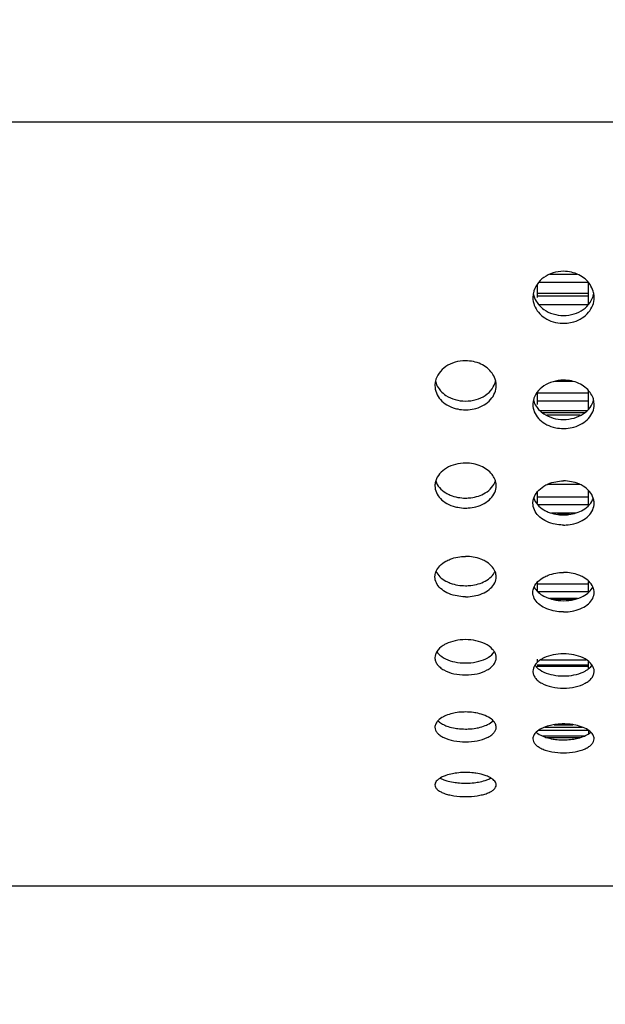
# Model space of a CAD drawing. Header units: inches. Extents: x 0 to 34, y 0 to 22.
# Tile 53 of 164: x 16.534 to 17.132, y 2.593 to 3.599. Entities that reach past the tile are written whole.
import ezdxf

# ---------------------------------------------------------------- set-up
doc = ezdxf.new("R2010")
doc.units = ezdxf.units.IN
doc.header["$LTSCALE"] = 1.87
doc.header["$MEASUREMENT"] = 0
doc.layers.get('0').update_dxf_attribs({"linetype": 'CONTINUOUS'})
doc.layers.add('3_ALL_AXES', color=7, linetype='CONTINUOUS')
doc.layers.add('7_ALL_FEATURES', color=7, linetype='CONTINUOUS')
doc.styles.get("Standard").update_dxf_attribs({"font": 'txt', "width": 0.8})
doc.dimstyles.new('DIMSTYLE_1', dxfattribs={"dimtxt": 0.14, "dimasz": 0.156, "dimexe": 0.125, "dimexo": 0.0625, "dimgap": 0.07, "dimtad": 0, "dimtih": 1, "dimtoh": 1, "dimlfac": 4, "dimzin": 4, "dimdsep": 46, "dimtxsty": 'Standard', "dimblk": '_FILLED', "dimblk1": '_FILLED', "dimblk2": '_FILLED', "dimcen": 0.09, "dimadec": 0, "dimazin": 0, "dimtp": 0.001, "dimtm": 0.001, "dimtfac": 1, "dimtofl": 0, "dimtmove": 0, "dimatfit": 3, "dimldrblk": '_FILLED', "dimfxl": 0, "dimtolj": 1, "dimtzin": 4, "dimarcsym": 0})

# ---------------------------------------------------------------- blocks, each defined once
blk = doc.blocks.new('_FILLED')
at = {"color": 0, "linetype": 'ByBlock'}
blk.add_solid([(0, 0), (-1, 0.2003), (-1, -0.2003)], dxfattribs=at)
blk = doc.blocks.new('*D8')
at = {"color": 6, "linetype": 'Continuous'}
for p, q in [((13.3885, 4.5102), (13.3885, 1.6654)), ((18.7473, 3.5662), (18.7473, 1.6654)), ((13.3885, 1.7904), (15.6059, 1.7904)), ((18.7473, 1.7904), (16.5299, 1.7904))]:
    blk.add_line(p, q, dxfattribs=at)
at = {"color": 6, "linetype": 'Continuous', "xscale": 0.156, "yscale": 0.156, "zscale": 0.156, "rotation": 180}
blk.add_blockref('_FILLED', (13.3885, 1.7904), dxfattribs=at)
at = {"color": 6, "linetype": 'Continuous', "xscale": 0.156, "yscale": 0.156, "zscale": 0.156}
blk.add_blockref('_FILLED', (18.7473, 1.7904), dxfattribs=at)
at = {"color": 6, "linetype": 'Continuous', "insert": (15.9559, 1.8604), "char_height": 0.14, "width": 0.784, "attachment_point": 2, "line_spacing_factor": 0.9}
blk.add_mtext('21.43\\P[544,4]', dxfattribs=at)
blk = doc.blocks.new('*D9')
at = {"color": 2, "linetype": 'Continuous'}
for p, q in [((12.7368, 5.4561), (12.7369, 1.0591)), ((18.811, 3.8265), (18.8111, 1.0592)), ((12.7369, 1.1841), (15.312, 1.1841)), ((18.8111, 1.1842), (16.236, 1.1841))]:
    blk.add_line(p, q, dxfattribs=at)
at = {"color": 2, "linetype": 'Continuous', "xscale": 0.156, "yscale": 0.156, "zscale": 0.156}
for p, rotation in [((12.7369, 1.1841), 180), ((18.8111, 1.1842), 0.0007971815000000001)]:
    blk.add_blockref('_FILLED', p, dxfattribs=dict(at, rotation=rotation))
at = {"color": 2, "linetype": 'Continuous', "insert": (15.662, 1.2542), "char_height": 0.14, "width": 0.784, "attachment_point": 2, "line_spacing_factor": 0.9}
blk.add_mtext('24.30\\P[617,1]', dxfattribs=at)
blk = doc.blocks.new('*D10')
at = {"color": 6, "linetype": 'Continuous'}
for p, q in [((18.7473, 4.2837), (18.7473, 2.0832)), ((16.1253, 2.8675), (16.1253, 2.0832)), ((16.1253, 2.2082), (16.9743, 2.2082)), ((18.7473, 2.2082), (17.8983, 2.2082))]:
    blk.add_line(p, q, dxfattribs=at)
at = {"color": 6, "linetype": 'Continuous', "xscale": 0.156, "yscale": 0.156, "zscale": 0.156, "rotation": 180}
blk.add_blockref('_FILLED', (16.1253, 2.2082), dxfattribs=at)
at = {"color": 6, "linetype": 'Continuous', "xscale": 0.156, "yscale": 0.156, "zscale": 0.156}
blk.add_blockref('_FILLED', (18.7473, 2.2082), dxfattribs=at)
at = {"color": 6, "linetype": 'Continuous', "insert": (17.3243, 2.2782), "char_height": 0.14, "width": 0.784, "attachment_point": 2, "line_spacing_factor": 0.9}
blk.add_mtext('10.49\\P[266,4]', dxfattribs=at)

msp = doc.modelspace()

# ---------------------------------------------------------------- linework, layer by layer
at = {"layer": '3_ALL_AXES', "color": 7, "linetype": 'Continuous'}
msp.add_line((16.2578, 3.4943), (17.4141, 3.4943), dxfattribs=at)
for centre, radius, start, end in [((17.0806, 3.3148), 0.0228, 168.4569, 179.9827), ((17.0975, 3.3148), 0.0228, 0.0215, 9.9037), ((17.089, 3.3251), 0.0367, 253.2635, 268.3016), ((17.0891, 3.3253), 0.0368, 268.2208, 271.7872), ((16.9782, 3.2248), 0.0204, 167.7814, 179.9707), ((16.9999, 3.2248), 0.0204, 0.048, 12.8869), ((17.0776, 3.2054), 0.0198, 167.6062, 179.9674), ((17.1005, 3.2054), 0.0198, 0.0583, 13.6146), ((16.975, 3.1224), 0.0172, 166.7009, 179.9482), ((16.9756, 3.1222), 0.0178, 162.7504, 166.7023), ((17.0891, 2.8167), 0.0625, 88.7161, 91.2898), ((17.0891, 2.9315), 0.0686, 268.9309, 271.074), ((16.9891, 2.7559), 0.0737, 90.0004, 90.6177), ((16.9891, 2.7559), 0.0737, 89.3851, 89.9996)]:
    msp.add_arc(centre, radius, start, end, dxfattribs=at)
for points, knots in [([(17.0891, 3.3415), (17.0854, 3.3415), (17.0783, 3.3405), (17.0688, 3.3358), (17.0616, 3.3286), (17.0589, 3.3224), (17.0583, 3.3193)], [0, 0, 0, 0, 0.265381, 0.522987, 0.767752, 1, 1, 1, 1]), ([(17.1161, 3.3281), (17.1133, 3.3323), (17.1049, 3.3392), (17.0944, 3.3415), (17.0891, 3.3415)], [0, 0, 0, 0, 0.484488, 1, 1, 1, 1]), ([(17.0581, 3.3188), (17.0583, 3.318), (17.0591, 3.3147), (17.0606, 3.3116), (17.062, 3.3095)], [0, 0, 0, 0, 0.247306, 1, 1, 1, 1]), ([(17.12, 3.3187), (17.1198, 3.3195), (17.119, 3.3229), (17.1175, 3.326), (17.1161, 3.3281)], [0, 0, 0, 0, 0.24663, 1, 1, 1, 1]), ([(17.0578, 3.3148), (17.0578, 3.3121), (17.0588, 3.3066), (17.0632, 3.2992), (17.07, 3.2934), (17.0755, 3.2909), (17.0784, 3.29)], [0, 0, 0, 0, 0.235556, 0.478125, 0.732834, 1, 1, 1, 1]), ([(17.062, 3.3095), (17.0625, 3.3088), (17.0645, 3.3062), (17.067, 3.3039), (17.069, 3.3025)], [0, 0, 0, 0, 0.245106, 1, 1, 1, 1]), ([(17.0997, 3.29), (17.1026, 3.2909), (17.1082, 3.2934), (17.1149, 3.2992), (17.1193, 3.3066), (17.1203, 3.3121), (17.1203, 3.3148)], [0, 0, 0, 0, 0.267162, 0.521845, 0.764419, 1, 1, 1, 1]), ([(17.1092, 3.3025), (17.1119, 3.3044), (17.1166, 3.309), (17.1192, 3.3151), (17.1198, 3.3182)], [0, 0, 0, 0, 0.512804, 1, 1, 1, 1]), ([(17.069, 3.3025), (17.0718, 3.3005), (17.0784, 3.2974), (17.0855, 3.2964), (17.0891, 3.2964)], [0, 0, 0, 0, 0.491512, 1, 1, 1, 1]), ([(17.0891, 3.2964), (17.0927, 3.2964), (17.0998, 3.2974), (17.1064, 3.3005), (17.1092, 3.3025)], [0, 0, 0, 0, 0.508574, 1, 1, 1, 1]), ([(17.0902, 3.2885), (17.091, 3.2885), (17.0942, 3.2887), (17.0974, 3.2893), (17.0997, 3.29)], [0, 0, 0, 0, 0.251135, 1, 1, 1, 1]), ([(16.9891, 3.2501), (16.9855, 3.2501), (16.9783, 3.2491), (16.9688, 3.2447), (16.9616, 3.238), (16.9589, 3.2321), (16.9583, 3.2292)], [0, 0, 0, 0, 0.270686, 0.53098, 0.773998, 1, 1, 1, 1]), ([(17.0161, 3.2375), (17.0132, 3.2415), (17.0047, 3.248), (16.9944, 3.2501), (16.9891, 3.2501)], [0, 0, 0, 0, 0.479394, 1, 1, 1, 1]), ([(16.9583, 3.2293), (16.9585, 3.2286), (16.9593, 3.2258), (16.9607, 3.2231), (16.962, 3.2214)], [0, 0, 0, 0, 0.245876, 1, 1, 1, 1]), ([(17.0092, 3.2148), (17.0119, 3.2166), (17.0165, 3.2209), (17.0192, 3.2267), (17.0198, 3.2296)], [0, 0, 0, 0, 0.517874, 1, 1, 1, 1]), ([(17.0198, 3.2294), (17.0196, 3.2301), (17.0188, 3.233), (17.0174, 3.2356), (17.0161, 3.2375)], [0, 0, 0, 0, 0.245233, 1, 1, 1, 1]), ([(17.0891, 3.2303), (17.0855, 3.2303), (17.0783, 3.2293), (17.0689, 3.225), (17.0616, 3.2183), (17.0589, 3.2126), (17.0583, 3.2097)], [0, 0, 0, 0, 0.271987, 0.53295, 0.775546, 1, 1, 1, 1]), ([(17.1161, 3.2178), (17.1132, 3.2218), (17.1047, 3.2283), (17.0944, 3.2303), (17.0891, 3.2303)], [0, 0, 0, 0, 0.478166, 1, 1, 1, 1]), ([(16.9578, 3.2249), (16.9578, 3.2223), (16.9588, 3.217), (16.9633, 3.2101), (16.97, 3.2047), (16.9755, 3.2024), (16.9784, 3.2015)], [0, 0, 0, 0, 0.229997, 0.469961, 0.726626, 1, 1, 1, 1]), ([(16.962, 3.2214), (16.9625, 3.2207), (16.9645, 3.2182), (16.967, 3.2161), (16.969, 3.2148)], [0, 0, 0, 0, 0.243149, 1, 1, 1, 1]), ([(16.9997, 3.2015), (17.0026, 3.2024), (17.0081, 3.2047), (17.0149, 3.2101), (17.0193, 3.2171), (17.0203, 3.2223), (17.0203, 3.2249)], [0, 0, 0, 0, 0.273366, 0.529999, 0.76997, 1, 1, 1, 1]), ([(16.969, 3.2148), (16.9719, 3.2129), (16.9784, 3.21), (16.9855, 3.209), (16.9891, 3.209)], [0, 0, 0, 0, 0.489072, 1, 1, 1, 1]), ([(16.9891, 3.209), (16.9927, 3.209), (16.9998, 3.21), (17.0063, 3.2129), (17.0092, 3.2148)], [0, 0, 0, 0, 0.511041, 1, 1, 1, 1]), ([(17.0584, 3.21), (17.0585, 3.2093), (17.0593, 3.2066), (17.0607, 3.204), (17.062, 3.2023)], [0, 0, 0, 0, 0.245525, 1, 1, 1, 1]), ([(17.1092, 3.1959), (17.1119, 3.1976), (17.1165, 3.2018), (17.1192, 3.2075), (17.1198, 3.2104)], [0, 0, 0, 0, 0.519177, 1, 1, 1, 1]), ([(17.1197, 3.2101), (17.1196, 3.2108), (17.1188, 3.2135), (17.1174, 3.2161), (17.1161, 3.2178)], [0, 0, 0, 0, 0.244895, 1, 1, 1, 1]), ([(16.9784, 3.2015), (16.9793, 3.2013), (16.9828, 3.2004), (16.9864, 3.2001), (16.9891, 3.2001)], [0, 0, 0, 0, 0.248247, 1, 1, 1, 1]), ([(16.9891, 3.2001), (16.99, 3.2001), (16.9936, 3.2002), (16.9971, 3.2008), (16.9997, 3.2015)], [0, 0, 0, 0, 0.251314, 1, 1, 1, 1]), ([(17.0578, 3.2054), (17.0578, 3.2029), (17.0588, 3.1977), (17.0633, 3.1909), (17.07, 3.1855), (17.0755, 3.1832), (17.0784, 3.1824)], [0, 0, 0, 0, 0.228582, 0.467898, 0.725068, 1, 1, 1, 1]), ([(17.062, 3.2023), (17.0625, 3.2017), (17.0645, 3.1992), (17.067, 3.1972), (17.069, 3.1958)], [0, 0, 0, 0, 0.242658, 1, 1, 1, 1]), ([(17.0997, 3.1824), (17.1026, 3.1833), (17.1081, 3.1855), (17.1148, 3.1909), (17.1193, 3.1977), (17.1203, 3.2029), (17.1203, 3.2054)], [0, 0, 0, 0, 0.274923, 0.532061, 0.771384, 1, 1, 1, 1]), ([(17.069, 3.1958), (17.0719, 3.194), (17.0784, 3.1911), (17.0855, 3.1902), (17.0891, 3.1902)], [0, 0, 0, 0, 0.488499, 1, 1, 1, 1]), ([(17.0891, 3.1902), (17.0927, 3.1902), (17.0997, 3.1911), (17.1063, 3.194), (17.1092, 3.1959)], [0, 0, 0, 0, 0.511621, 1, 1, 1, 1]), ([(17.0784, 3.1824), (17.0793, 3.1822), (17.0828, 3.1813), (17.0864, 3.181), (17.0891, 3.181)], [0, 0, 0, 0, 0.248116, 1, 1, 1, 1]), ([(17.0891, 3.181), (17.09, 3.181), (17.0936, 3.1811), (17.0971, 3.1817), (17.0997, 3.1824)], [0, 0, 0, 0, 0.251394, 1, 1, 1, 1]), ([(16.9891, 3.1456), (16.9856, 3.1456), (16.9788, 3.1448), (16.9696, 3.141), (16.9624, 3.1353), (16.9594, 3.1301), (16.9586, 3.1275)], [0, 0, 0, 0, 0.276645, 0.540346, 0.781821, 1, 1, 1, 1]), ([(17.0161, 3.134), (17.0132, 3.1377), (17.0045, 3.1437), (16.9944, 3.1456), (16.9891, 3.1456)], [0, 0, 0, 0, 0.472359, 1, 1, 1, 1]), ([(17.0195, 3.1276), (17.0193, 3.1281), (17.0185, 3.1304), (17.0172, 3.1325), (17.0161, 3.134)], [0, 0, 0, 0, 0.24334, 1, 1, 1, 1]), ([(16.9578, 3.1224), (16.9578, 3.1201), (16.9589, 3.1152), (16.9634, 3.1088), (16.9701, 3.1039), (16.9755, 3.1018), (16.9784, 3.1011)], [0, 0, 0, 0, 0.221438, 0.457571, 0.717338, 1, 1, 1, 1]), ([(16.9586, 3.1274), (16.9594, 3.125), (16.9622, 3.1201), (16.9666, 3.1166), (16.969, 3.1151)], [0, 0, 0, 0, 0.475457, 1, 1, 1, 1]), ([(16.9997, 3.1011), (17.0026, 3.1018), (17.008, 3.1039), (17.0148, 3.1088), (17.0192, 3.1152), (17.0203, 3.1201), (17.0203, 3.1224)], [0, 0, 0, 0, 0.282651, 0.54238, 0.77852, 1, 1, 1, 1]), ([(17.0092, 3.1152), (17.0116, 3.1167), (17.0159, 3.1202), (17.0187, 3.125), (17.0195, 3.1275)], [0, 0, 0, 0, 0.524407, 1, 1, 1, 1]), ([(17.0203, 3.1224), (17.0203, 3.1237), (17.0201, 3.1255), (17.0196, 3.1271), (17.0195, 3.1276)], [0, 0, 0, 0, 0.746882, 1, 1, 1, 1]), ([(17.0587, 3.1098), (17.0595, 3.1123), (17.0623, 3.117), (17.0665, 3.1205), (17.0689, 3.122)], [0, 0, 0, 0, 0.474532, 1, 1, 1, 1]), ([(17.0689, 3.122), (17.0703, 3.1229), (17.0766, 3.1261), (17.0837, 3.1274), (17.0891, 3.1274)], [0, 0, 0, 0, 0.239433, 1, 1, 1, 1]), ([(17.1091, 3.122), (17.1077, 3.1229), (17.1015, 3.1261), (17.0944, 3.1274), (17.0891, 3.1274)], [0, 0, 0, 0, 0.239544, 1, 1, 1, 1]), ([(17.1194, 3.1099), (17.1186, 3.1123), (17.1158, 3.1171), (17.1115, 3.1206), (17.1091, 3.122)], [0, 0, 0, 0, 0.474412, 1, 1, 1, 1]), ([(16.969, 3.1151), (16.9704, 3.1143), (16.9767, 3.1112), (16.9838, 3.1099), (16.9891, 3.1099)], [0, 0, 0, 0, 0.23897, 1, 1, 1, 1]), ([(16.9891, 3.1099), (16.9909, 3.1099), (16.9978, 3.1103), (17.0048, 3.1125), (17.0092, 3.1152)], [0, 0, 0, 0, 0.259803, 1, 1, 1, 1]), ([(17.0578, 3.1046), (17.0578, 3.105), (17.0579, 3.1068), (17.0582, 3.1086), (17.0587, 3.1098)], [0, 0, 0, 0, 0.248004, 1, 1, 1, 1]), ([(17.0587, 3.1098), (17.0595, 3.1074), (17.0623, 3.1027), (17.0666, 3.0993), (17.069, 3.0979)], [0, 0, 0, 0, 0.47417, 1, 1, 1, 1]), ([(17.1092, 3.0979), (17.1116, 3.0994), (17.1158, 3.1027), (17.1187, 3.1074), (17.1195, 3.1098)], [0, 0, 0, 0, 0.525689, 1, 1, 1, 1]), ([(17.1203, 3.1046), (17.1203, 3.1051), (17.1202, 3.1068), (17.1199, 3.1086), (17.1194, 3.1099)], [0, 0, 0, 0, 0.247983, 1, 1, 1, 1]), ([(16.9784, 3.1011), (16.9793, 3.1008), (16.9828, 3.1001), (16.9864, 3.0997), (16.9891, 3.0997)], [0, 0, 0, 0, 0.247519, 1, 1, 1, 1]), ([(16.9891, 3.0997), (16.99, 3.0997), (16.9935, 3.0998), (16.9971, 3.1004), (16.9997, 3.1011)], [0, 0, 0, 0, 0.251758, 1, 1, 1, 1]), ([(17.0784, 3.0837), (17.0755, 3.0844), (17.0701, 3.0864), (17.0634, 3.0913), (17.0589, 3.0975), (17.0578, 3.1023), (17.0578, 3.1046)], [0, 0, 0, 0, 0.284584, 0.545018, 0.78037, 1, 1, 1, 1]), ([(17.069, 3.0979), (17.0704, 3.097), (17.0767, 3.094), (17.0838, 3.0927), (17.0891, 3.0927)], [0, 0, 0, 0, 0.238409, 1, 1, 1, 1]), ([(17.0891, 3.0927), (17.0909, 3.0927), (17.0978, 3.0932), (17.1048, 3.0953), (17.1092, 3.0979)], [0, 0, 0, 0, 0.260152, 1, 1, 1, 1]), ([(17.0997, 3.0837), (17.1026, 3.0844), (17.108, 3.0864), (17.1148, 3.0913), (17.1192, 3.0975), (17.1203, 3.1023), (17.1203, 3.1046)], [0, 0, 0, 0, 0.284572, 0.544967, 0.780325, 1, 1, 1, 1]), ([(17.0891, 3.0823), (17.0882, 3.0823), (17.0846, 3.0825), (17.081, 3.083), (17.0784, 3.0837)], [0, 0, 0, 0, 0.251825, 1, 1, 1, 1]), ([(17.0891, 3.0823), (17.09, 3.0823), (17.0935, 3.0825), (17.0971, 3.083), (17.0997, 3.0837)], [0, 0, 0, 0, 0.25184, 1, 1, 1, 1]), ([(16.9689, 3.0453), (16.9703, 3.0461), (16.9767, 3.0491), (16.9837, 3.0503), (16.9891, 3.0503)], [0, 0, 0, 0, 0.236896, 1, 1, 1, 1]), ([(17.0091, 3.0454), (17.0077, 3.0462), (17.0014, 3.0491), (16.9943, 3.0503), (16.9891, 3.0503)], [0, 0, 0, 0, 0.237037, 1, 1, 1, 1]), ([(16.959, 3.0351), (16.9599, 3.0372), (16.9628, 3.0412), (16.9667, 3.0441), (16.9689, 3.0453)], [0, 0, 0, 0, 0.469267, 1, 1, 1, 1]), ([(17.0191, 3.0352), (17.0182, 3.0372), (17.0153, 3.0412), (17.0113, 3.0441), (17.0091, 3.0454)], [0, 0, 0, 0, 0.469115, 1, 1, 1, 1]), ([(16.9578, 3.0294), (16.9578, 3.0299), (16.9579, 3.0319), (16.9584, 3.0338), (16.959, 3.0351)], [0, 0, 0, 0, 0.246182, 1, 1, 1, 1]), ([(16.9784, 3.0103), (16.9756, 3.011), (16.9702, 3.0128), (16.9635, 3.0171), (16.9589, 3.0228), (16.9578, 3.0273), (16.9578, 3.0294)], [0, 0, 0, 0, 0.294033, 0.557876, 0.789443, 1, 1, 1, 1]), ([(16.959, 3.035), (16.9599, 3.033), (16.9628, 3.029), (16.9668, 3.0263), (16.969, 3.0251)], [0, 0, 0, 0, 0.468494, 1, 1, 1, 1]), ([(16.9997, 3.0103), (17.0026, 3.011), (17.0079, 3.0128), (17.0147, 3.0172), (17.0192, 3.0228), (17.0203, 3.0273), (17.0203, 3.0294)], [0, 0, 0, 0, 0.29402, 0.557818, 0.78939, 1, 1, 1, 1]), ([(17.0092, 3.0251), (17.0114, 3.0263), (17.0153, 3.0291), (17.0182, 3.033), (17.0191, 3.035)], [0, 0, 0, 0, 0.531334, 1, 1, 1, 1]), ([(17.0203, 3.0294), (17.0203, 3.0299), (17.0202, 3.0319), (17.0197, 3.0338), (17.0191, 3.0352)], [0, 0, 0, 0, 0.24616, 1, 1, 1, 1]), ([(17.0591, 3.0193), (17.06, 3.0213), (17.0629, 3.0251), (17.0667, 3.0278), (17.0689, 3.029)], [0, 0, 0, 0, 0.468169, 1, 1, 1, 1]), ([(17.0689, 3.029), (17.0703, 3.0298), (17.0767, 3.0327), (17.0837, 3.0339), (17.0891, 3.0339)], [0, 0, 0, 0, 0.236318, 1, 1, 1, 1]), ([(17.1091, 3.0291), (17.1077, 3.0299), (17.1014, 3.0328), (17.0943, 3.0339), (17.0891, 3.0339)], [0, 0, 0, 0, 0.236465, 1, 1, 1, 1]), ([(17.119, 3.0193), (17.118, 3.0213), (17.1152, 3.0251), (17.1113, 3.0279), (17.1091, 3.0291)], [0, 0, 0, 0, 0.468008, 1, 1, 1, 1]), ([(16.969, 3.0251), (16.9704, 3.0243), (16.9768, 3.0215), (16.9838, 3.0204), (16.9891, 3.0204)], [0, 0, 0, 0, 0.235872, 1, 1, 1, 1]), ([(16.9891, 3.0204), (16.9909, 3.0204), (16.9978, 3.0208), (17.0047, 3.0227), (17.0092, 3.0251)], [0, 0, 0, 0, 0.261722, 1, 1, 1, 1]), ([(17.0578, 3.0135), (17.0578, 3.014), (17.0579, 3.016), (17.0585, 3.0179), (17.0591, 3.0193)], [0, 0, 0, 0, 0.245579, 1, 1, 1, 1]), ([(17.0591, 3.0191), (17.0601, 3.0172), (17.063, 3.0134), (17.0668, 3.0108), (17.069, 3.0097)], [0, 0, 0, 0, 0.467297, 1, 1, 1, 1]), ([(17.1092, 3.0097), (17.1114, 3.0109), (17.1152, 3.0135), (17.1181, 3.0172), (17.119, 3.0192)], [0, 0, 0, 0, 0.532523, 1, 1, 1, 1]), ([(17.1203, 3.0135), (17.1203, 3.014), (17.1202, 3.016), (17.1196, 3.0179), (17.119, 3.0193)], [0, 0, 0, 0, 0.245558, 1, 1, 1, 1]), ([(16.9891, 3.0091), (16.9882, 3.0091), (16.9846, 3.0092), (16.981, 3.0097), (16.9784, 3.0103)], [0, 0, 0, 0, 0.252189, 1, 1, 1, 1]), ([(16.9891, 3.0091), (16.99, 3.0091), (16.9935, 3.0092), (16.9971, 3.0097), (16.9997, 3.0103)], [0, 0, 0, 0, 0.252208, 1, 1, 1, 1]), ([(17.0784, 2.9948), (17.0756, 2.9954), (17.0702, 2.9972), (17.0635, 3.0015), (17.0589, 3.007), (17.0578, 3.0114), (17.0578, 3.0135)], [0, 0, 0, 0, 0.296362, 0.561077, 0.791728, 1, 1, 1, 1]), ([(17.069, 3.0097), (17.0719, 3.0081), (17.0786, 3.0058), (17.0855, 3.0051), (17.0891, 3.0051)], [0, 0, 0, 0, 0.481898, 1, 1, 1, 1]), ([(17.0891, 3.0051), (17.0927, 3.0051), (17.0996, 3.0058), (17.1063, 3.0082), (17.1092, 3.0097)], [0, 0, 0, 0, 0.518302, 1, 1, 1, 1]), ([(17.0997, 2.9948), (17.1026, 2.9955), (17.1079, 2.9972), (17.1146, 3.0015), (17.1192, 3.007), (17.1203, 3.0114), (17.1203, 3.0135)], [0, 0, 0, 0, 0.296349, 0.561018, 0.791673, 1, 1, 1, 1]), ([(17.0891, 2.9936), (17.0882, 2.9936), (17.0846, 2.9937), (17.081, 2.9942), (17.0784, 2.9948)], [0, 0, 0, 0, 0.252269, 1, 1, 1, 1]), ([(17.0891, 2.9936), (17.09, 2.9936), (17.0935, 2.9937), (17.0971, 2.9942), (17.0997, 2.9948)], [0, 0, 0, 0, 0.252289, 1, 1, 1, 1]), ([(16.9691, 2.961), (16.9681, 2.9605), (16.9645, 2.9585), (16.9613, 2.9557), (16.9597, 2.9532)], [0, 0, 0, 0, 0.278169, 1, 1, 1, 1]), ([(16.9891, 2.9653), (16.9855, 2.9653), (16.9786, 2.9646), (16.972, 2.9624), (16.9691, 2.961)], [0, 0, 0, 0, 0.519357, 1, 1, 1, 1]), ([(17.0091, 2.961), (17.0061, 2.9624), (16.9995, 2.9646), (16.9926, 2.9653), (16.9891, 2.9653)], [0, 0, 0, 0, 0.480605, 1, 1, 1, 1]), ([(17.0184, 2.9532), (17.0179, 2.9539), (17.0154, 2.9572), (17.0119, 2.9596), (17.0091, 2.961)], [0, 0, 0, 0, 0.22432, 1, 1, 1, 1]), ([(16.9597, 2.9532), (16.9591, 2.9522), (16.9582, 2.9502), (16.9578, 2.948), (16.9578, 2.9469)], [0, 0, 0, 0, 0.515248, 1, 1, 1, 1]), ([(16.9578, 2.9469), (16.9578, 2.9457), (16.9582, 2.9433), (16.9601, 2.9398), (16.9631, 2.9368), (16.9686, 2.9331), (16.9774, 2.93), (16.985, 2.9292), (16.9891, 2.9292)], [0, 0, 0, 0, 0.090839, 0.187685, 0.295288, 0.415799, 0.692448, 1, 1, 1, 1]), ([(16.9597, 2.953), (16.9602, 2.9523), (16.9626, 2.9492), (16.966, 2.947), (16.9687, 2.9457)], [0, 0, 0, 0, 0.224423, 1, 1, 1, 1]), ([(16.9891, 2.9292), (16.9931, 2.9292), (17.0007, 2.93), (17.0095, 2.9331), (17.015, 2.9368), (17.018, 2.9398), (17.0199, 2.9433), (17.0203, 2.9457), (17.0203, 2.9469)], [0, 0, 0, 0, 0.307622, 0.584174, 0.70468, 0.812288, 0.909147, 1, 1, 1, 1]), ([(17.0096, 2.9458), (17.0105, 2.9462), (17.0139, 2.9481), (17.0169, 2.9507), (17.0184, 2.953)], [0, 0, 0, 0, 0.278074, 1, 1, 1, 1]), ([(17.0203, 2.9469), (17.0203, 2.948), (17.02, 2.9502), (17.019, 2.9522), (17.0184, 2.9532)], [0, 0, 0, 0, 0.48478, 1, 1, 1, 1]), ([(17.0891, 2.9509), (17.0855, 2.9509), (17.0786, 2.9502), (17.072, 2.9481), (17.069, 2.9467)], [0, 0, 0, 0, 0.520072, 1, 1, 1, 1]), ([(17.1091, 2.9467), (17.1061, 2.9481), (17.0995, 2.9502), (17.0926, 2.9509), (17.0891, 2.9509)], [0, 0, 0, 0, 0.47998, 1, 1, 1, 1]), ([(16.9687, 2.9457), (16.9717, 2.9442), (16.9784, 2.9421), (16.9854, 2.9415), (16.9891, 2.9415)], [0, 0, 0, 0, 0.47838, 1, 1, 1, 1]), ([(16.9891, 2.9415), (16.9927, 2.9415), (16.9998, 2.9421), (17.0066, 2.9443), (17.0096, 2.9458)], [0, 0, 0, 0, 0.522055, 1, 1, 1, 1]), ([(17.0599, 2.9393), (17.0592, 2.9384), (17.0582, 2.9363), (17.0578, 2.9341), (17.0578, 2.933)], [0, 0, 0, 0, 0.517567, 1, 1, 1, 1]), ([(17.069, 2.9467), (17.068, 2.9462), (17.0646, 2.9443), (17.0615, 2.9417), (17.0599, 2.9393)], [0, 0, 0, 0, 0.278407, 1, 1, 1, 1]), ([(17.0599, 2.9391), (17.0604, 2.9384), (17.0629, 2.9355), (17.0664, 2.9334), (17.0691, 2.9321)], [0, 0, 0, 0, 0.223092, 1, 1, 1, 1]), ([(17.1182, 2.9393), (17.1177, 2.9401), (17.1152, 2.9431), (17.1118, 2.9453), (17.1091, 2.9467)], [0, 0, 0, 0, 0.223729, 1, 1, 1, 1]), ([(17.1092, 2.9322), (17.1101, 2.9326), (17.1135, 2.9344), (17.1166, 2.9369), (17.1182, 2.9392)], [0, 0, 0, 0, 0.279198, 1, 1, 1, 1]), ([(17.1203, 2.933), (17.1203, 2.9341), (17.1199, 2.9364), (17.1189, 2.9384), (17.1182, 2.9393)], [0, 0, 0, 0, 0.482436, 1, 1, 1, 1]), ([(17.0578, 2.933), (17.0578, 2.9318), (17.0582, 2.9294), (17.0601, 2.9261), (17.0631, 2.9231), (17.0686, 2.9195), (17.0774, 2.9166), (17.085, 2.9158), (17.0891, 2.9158)], [0, 0, 0, 0, 0.089181, 0.18476, 0.291683, 0.41213, 0.690065, 1, 1, 1, 1]), ([(17.0691, 2.9321), (17.0721, 2.9308), (17.0787, 2.9288), (17.0855, 2.9282), (17.0891, 2.9282)], [0, 0, 0, 0, 0.478847, 1, 1, 1, 1]), ([(17.0891, 2.9158), (17.0931, 2.9158), (17.1007, 2.9166), (17.1095, 2.9196), (17.115, 2.9231), (17.118, 2.9261), (17.1199, 2.9294), (17.1203, 2.9319), (17.1203, 2.933)], [0, 0, 0, 0, 0.309967, 0.587915, 0.708346, 0.815253, 0.910819, 1, 1, 1, 1]), ([(17.0891, 2.9282), (17.0926, 2.9282), (17.0995, 2.9288), (17.1062, 2.9308), (17.1092, 2.9322)], [0, 0, 0, 0, 0.521563, 1, 1, 1, 1]), ([(16.9689, 2.8877), (16.9681, 2.8873), (16.9652, 2.886), (16.9625, 2.8842), (16.9609, 2.8825)], [0, 0, 0, 0, 0.277368, 1, 1, 1, 1]), ([(16.9784, 2.8905), (16.9775, 2.8903), (16.9743, 2.8896), (16.9711, 2.8886), (16.9689, 2.8877)], [0, 0, 0, 0, 0.262879, 1, 1, 1, 1]), ([(16.9891, 2.8914), (16.9882, 2.8914), (16.9846, 2.8913), (16.981, 2.891), (16.9784, 2.8905)], [0, 0, 0, 0, 0.252869, 1, 1, 1, 1]), ([(16.9997, 2.8905), (16.9988, 2.8906), (16.9953, 2.8912), (16.9917, 2.8914), (16.9891, 2.8914)], [0, 0, 0, 0, 0.245679, 1, 1, 1, 1]), ([(17.0091, 2.8877), (17.0084, 2.888), (17.0053, 2.8892), (17.0021, 2.89), (16.9997, 2.8905)], [0, 0, 0, 0, 0.236527, 1, 1, 1, 1]), ([(17.0172, 2.8825), (17.0167, 2.883), (17.0143, 2.8852), (17.0114, 2.8868), (17.0091, 2.8877)], [0, 0, 0, 0, 0.223064, 1, 1, 1, 1]), ([(16.9609, 2.8825), (16.96, 2.8816), (16.9584, 2.8795), (16.9578, 2.877), (16.9578, 2.8758)], [0, 0, 0, 0, 0.533671, 1, 1, 1, 1]), ([(16.9609, 2.8824), (16.9619, 2.8813), (16.9645, 2.8794), (16.9674, 2.8781), (16.969, 2.8774)], [0, 0, 0, 0, 0.462216, 1, 1, 1, 1]), ([(16.969, 2.8774), (16.9697, 2.8771), (16.9728, 2.876), (16.976, 2.8753), (16.9784, 2.8749)], [0, 0, 0, 0, 0.235826, 1, 1, 1, 1]), ([(16.9997, 2.8749), (17.0006, 2.875), (17.0038, 2.8756), (17.007, 2.8766), (17.0092, 2.8775)], [0, 0, 0, 0, 0.263527, 1, 1, 1, 1]), ([(17.0092, 2.8775), (17.01, 2.8778), (17.0129, 2.879), (17.0156, 2.8808), (17.0172, 2.8824)], [0, 0, 0, 0, 0.27843, 1, 1, 1, 1]), ([(17.0203, 2.8758), (17.0203, 2.877), (17.0197, 2.8795), (17.0181, 2.8815), (17.0172, 2.8825)], [0, 0, 0, 0, 0.46642, 1, 1, 1, 1]), ([(17.0784, 2.8782), (17.0775, 2.8781), (17.0743, 2.8774), (17.0711, 2.8765), (17.0689, 2.8756)], [0, 0, 0, 0, 0.26321, 1, 1, 1, 1]), ([(17.0877, 2.8792), (17.0869, 2.8791), (17.0838, 2.879), (17.0807, 2.8787), (17.0784, 2.8782)], [0, 0, 0, 0, 0.253256, 1, 1, 1, 1]), ([(17.0997, 2.8783), (17.0989, 2.8784), (17.0959, 2.8789), (17.0928, 2.8791), (17.0905, 2.8792)], [0, 0, 0, 0, 0.245619, 1, 1, 1, 1]), ([(17.1091, 2.8756), (17.1084, 2.8759), (17.1053, 2.877), (17.1021, 2.8778), (17.0997, 2.8783)], [0, 0, 0, 0, 0.23614, 1, 1, 1, 1]), ([(16.9578, 2.8758), (16.9578, 2.8748), (16.9583, 2.8727), (16.9602, 2.8698), (16.9632, 2.8672), (16.9687, 2.8641), (16.9775, 2.8616), (16.9851, 2.8609), (16.9891, 2.8609)], [0, 0, 0, 0, 0.080927, 0.17029, 0.273983, 0.394153, 0.678534, 1, 1, 1, 1]), ([(16.9784, 2.8749), (16.9793, 2.8747), (16.9828, 2.8742), (16.9864, 2.874), (16.9891, 2.874)], [0, 0, 0, 0, 0.245392, 1, 1, 1, 1]), ([(16.9891, 2.8609), (16.9931, 2.8609), (17.0006, 2.8616), (17.0094, 2.8641), (17.0149, 2.8672), (17.0179, 2.8698), (17.0198, 2.8727), (17.0203, 2.8748), (17.0203, 2.8758)], [0, 0, 0, 0, 0.321478, 0.605869, 0.726026, 0.829713, 0.919075, 1, 1, 1, 1]), ([(16.9891, 2.874), (16.99, 2.874), (16.9935, 2.8741), (16.9971, 2.8744), (16.9997, 2.8749)], [0, 0, 0, 0, 0.253046, 1, 1, 1, 1]), ([(17.0612, 2.8708), (17.0602, 2.8699), (17.0585, 2.8679), (17.0578, 2.8653), (17.0578, 2.8641)], [0, 0, 0, 0, 0.538886, 1, 1, 1, 1]), ([(17.0689, 2.8756), (17.0681, 2.8752), (17.0654, 2.874), (17.0628, 2.8723), (17.0612, 2.8708)], [0, 0, 0, 0, 0.276663, 1, 1, 1, 1]), ([(17.0612, 2.8707), (17.0617, 2.8703), (17.0641, 2.8684), (17.0668, 2.8671), (17.069, 2.8662)], [0, 0, 0, 0, 0.222606, 1, 1, 1, 1]), ([(17.069, 2.8662), (17.0697, 2.866), (17.0728, 2.8649), (17.076, 2.8642), (17.0784, 2.8638)], [0, 0, 0, 0, 0.235448, 1, 1, 1, 1]), ([(17.0997, 2.8638), (17.1006, 2.8639), (17.1038, 2.8645), (17.107, 2.8654), (17.1092, 2.8663)], [0, 0, 0, 0, 0.263848, 1, 1, 1, 1]), ([(17.1169, 2.8708), (17.1164, 2.8713), (17.1141, 2.8733), (17.1113, 2.8747), (17.1091, 2.8756)], [0, 0, 0, 0, 0.223483, 1, 1, 1, 1]), ([(17.1092, 2.8663), (17.11, 2.8666), (17.1127, 2.8677), (17.1153, 2.8693), (17.1169, 2.8707)], [0, 0, 0, 0, 0.277699, 1, 1, 1, 1]), ([(17.1203, 2.8641), (17.1203, 2.8653), (17.1196, 2.8679), (17.1179, 2.8699), (17.1169, 2.8708)], [0, 0, 0, 0, 0.461237, 1, 1, 1, 1]), ([(17.0578, 2.8641), (17.0578, 2.8631), (17.0583, 2.861), (17.0602, 2.8583), (17.0632, 2.8558), (17.0671, 2.8537), (17.0718, 2.8519), (17.0792, 2.8502), (17.0851, 2.8497), (17.0891, 2.8497)], [0, 0, 0, 0, 0.078871, 0.166713, 0.269623, 0.389704, 0.526027, 0.676006, 1, 1, 1, 1]), ([(17.0784, 2.8638), (17.0792, 2.8637), (17.0823, 2.8632), (17.0854, 2.863), (17.0878, 2.863)], [0, 0, 0, 0, 0.245343, 1, 1, 1, 1]), ([(17.0891, 2.8497), (17.0931, 2.8497), (17.1006, 2.8503), (17.1094, 2.8528), (17.1149, 2.8558), (17.1179, 2.8583), (17.1198, 2.861), (17.1203, 2.8631), (17.1203, 2.8641)], [0, 0, 0, 0, 0.324174, 0.610119, 0.730248, 0.833205, 0.92109, 1, 1, 1, 1]), ([(17.0903, 2.863), (17.0911, 2.863), (17.0943, 2.8631), (17.0974, 2.8634), (17.0997, 2.8638)], [0, 0, 0, 0, 0.253419, 1, 1, 1, 1]), ([(16.9689, 2.8265), (16.9684, 2.8264), (16.9665, 2.8257), (16.9646, 2.8248), (16.9633, 2.824)], [0, 0, 0, 0, 0.269228, 1, 1, 1, 1]), ([(16.9784, 2.8288), (16.9775, 2.8287), (16.9743, 2.8281), (16.9712, 2.8273), (16.9689, 2.8265)], [0, 0, 0, 0, 0.26462, 1, 1, 1, 1]), ([(16.9883, 2.8296), (16.9874, 2.8296), (16.9841, 2.8295), (16.9808, 2.8292), (16.9784, 2.8288)], [0, 0, 0, 0, 0.25346, 1, 1, 1, 1]), ([(16.9997, 2.8288), (16.9989, 2.8289), (16.9956, 2.8294), (16.9923, 2.8296), (16.9898, 2.8296)], [0, 0, 0, 0, 0.245088, 1, 1, 1, 1]), ([(17.0091, 2.8266), (17.0084, 2.8268), (17.0053, 2.8278), (17.0021, 2.8285), (16.9997, 2.8288)], [0, 0, 0, 0, 0.234486, 1, 1, 1, 1]), ([(17.0148, 2.824), (17.0144, 2.8243), (17.0126, 2.8253), (17.0106, 2.8261), (17.0091, 2.8266)], [0, 0, 0, 0, 0.230361, 1, 1, 1, 1]), ([(16.9633, 2.824), (16.9625, 2.8235), (16.961, 2.8225), (16.9592, 2.8208), (16.9581, 2.8189), (16.9578, 2.8176), (16.9578, 2.8169)], [0, 0, 0, 0, 0.308118, 0.571866, 0.79775, 1, 1, 1, 1]), ([(16.9578, 2.8169), (16.9578, 2.8161), (16.9583, 2.8143), (16.9603, 2.812), (16.9632, 2.81), (16.9671, 2.8082), (16.9719, 2.8068), (16.9792, 2.8054), (16.9851, 2.805), (16.9891, 2.805)], [0, 0, 0, 0, 0.06914, 0.150121, 0.249841, 0.370004, 0.509001, 0.663571, 1, 1, 1, 1]), ([(16.9633, 2.8239), (16.9637, 2.8236), (16.9655, 2.8227), (16.9675, 2.8219), (16.969, 2.8215)], [0, 0, 0, 0, 0.229669, 1, 1, 1, 1]), ([(16.969, 2.8215), (16.9697, 2.8212), (16.9728, 2.8204), (16.976, 2.8198), (16.9784, 2.8194)], [0, 0, 0, 0, 0.233851, 1, 1, 1, 1]), ([(16.9784, 2.8194), (16.9793, 2.8193), (16.9828, 2.8189), (16.9864, 2.8187), (16.9891, 2.8187)], [0, 0, 0, 0, 0.244811, 1, 1, 1, 1]), ([(16.9891, 2.8187), (16.99, 2.8187), (16.9935, 2.8188), (16.9971, 2.8191), (16.9997, 2.8194)], [0, 0, 0, 0, 0.253396, 1, 1, 1, 1]), ([(16.9891, 2.805), (16.9931, 2.805), (16.9989, 2.8054), (17.0063, 2.8068), (17.011, 2.8082), (17.0149, 2.81), (17.0179, 2.812), (17.0198, 2.8143), (17.0203, 2.8161), (17.0203, 2.8169)], [0, 0, 0, 0, 0.336445, 0.491025, 0.630023, 0.750172, 0.849885, 0.930862, 1, 1, 1, 1]), ([(16.9997, 2.8194), (17.0006, 2.8196), (17.0038, 2.82), (17.0069, 2.8208), (17.0092, 2.8215)], [0, 0, 0, 0, 0.265201, 1, 1, 1, 1]), ([(17.0092, 2.8215), (17.0097, 2.8217), (17.0117, 2.8223), (17.0135, 2.8231), (17.0148, 2.8239)], [0, 0, 0, 0, 0.269939, 1, 1, 1, 1]), ([(17.0203, 2.8169), (17.0203, 2.8176), (17.02, 2.8189), (17.0189, 2.8208), (17.0171, 2.8225), (17.0157, 2.8235), (17.0148, 2.824)], [0, 0, 0, 0, 0.202219, 0.428084, 0.691845, 1, 1, 1, 1])]:
    msp.add_open_spline(points, degree=3, knots=knots, dxfattribs=at)
at = {"layer": '7_ALL_FEATURES', "color": 7, "linetype": 'Continuous'}
for p, q in [((17.0642, 3.3304), (17.1139, 3.3304)), ((17.1031, 3.3382), (17.075, 3.3382)), ((17.1146, 3.3079), (17.1146, 3.3297)), ((17.1147, 3.3081), (17.1147, 3.3296)), ((17.0623, 3.3284), (17.0623, 3.3148)), ((17.0623, 3.3192), (17.1146, 3.3192)), ((17.0623, 3.3166), (17.1146, 3.3166)), ((17.1138, 3.3072), (17.0643, 3.3072)), ((17.0984, 3.229), (17.0797, 3.229)), ((17.1146, 3.2009), (17.1146, 3.2193)), ((17.0623, 3.2181), (17.0623, 3.2054)), ((17.1146, 3.2171), (17.0623, 3.2171)), ((17.0623, 3.2092), (17.1146, 3.2092)), ((17.0653, 3.1993), (17.1128, 3.1993)), ((17.0673, 3.1974), (17.1108, 3.1974)), ((17.1061, 3.1945), (17.072, 3.1945)), ((17.1051, 3.1237), (17.073, 3.1237)), ((17.0623, 3.1162), (17.0623, 3.1046)), ((17.1146, 3.1109), (17.0623, 3.1109)), ((17.1146, 3.1033), (17.1146, 3.1173)), ((17.0626, 3.1033), (17.1146, 3.1033)), ((17.0767, 3.0948), (17.1014, 3.0948)), ((17.083, 3.0935), (17.095, 3.0935)), ((17.0623, 3.0249), (17.0623, 3.0147)), ((17.1146, 3.0219), (17.0623, 3.0219)), ((17.1146, 3.0145), (17.1146, 3.0248)), ((17.0626, 3.0145), (17.1146, 3.0145)), ((17.0747, 3.0076), (17.1034, 3.0076)), ((17.0769, 3.0068), (17.1012, 3.0068)), ((17.0623, 2.9454), (17.0623, 2.9421)), ((17.0623, 2.9395), (17.1146, 2.9395)), ((17.0623, 2.9391), (17.1146, 2.9391)), ((17.1146, 2.9377), (17.0623, 2.9377)), ((17.0661, 2.9447), (17.112, 2.9447)), ((17.1146, 2.9357), (17.1146, 2.9429)), ((17.0794, 2.8783), (17.0987, 2.8783)), ((17.1146, 2.8724), (17.0635, 2.8724)), ((17.0678, 2.8669), (17.1104, 2.8669)), ((17.07, 2.8759), (17.1081, 2.8759)), ((17.0702, 2.8759), (17.1079, 2.8759)), ((17.1146, 2.8724), (17.1146, 2.8692)), ((17.072, 2.8655), (17.1061, 2.8655)), ((17.072, 2.8654), (17.106, 2.8654)), ((16.2578, 2.7137), (17.3203, 2.7137))]:
    msp.add_line(p, q, dxfattribs=at)

# ---------------------------------------------------------------- dimensions: what is measured, and where the dimension line sits
at = {"color": 2, "linetype": 'Continuous'}
dim = msp.add_linear_dim(base=(18.8111, 1.1842), p1=(12.7368, 5.5186), p2=(18.811, 3.889), angle=0.0003, dimstyle='DIMSTYLE_1', dxfattribs=at)
dim.commit()
dim.dimension.update_dxf_attribs({"geometry": '*D9', "text_midpoint": (15.774, 1.0792), "dimtype": 160})
at = {"color": 6, "linetype": 'Continuous'}
for base, p1, p2, picture, middle in [((18.74726, 1.7904), (13.38852, 4.57267), (18.74726, 3.62873), '*D8', (16.06789, 1.6854)), ((18.7473, 2.2082), (16.1253, 2.93), (18.7473, 4.3462), '*D10', (17.4363, 2.1032))]:
    dim = msp.add_linear_dim(base=base, p1=p1, p2=p2, dimstyle='DIMSTYLE_1', dxfattribs=at)
    dim.commit()
    dim.dimension.update_dxf_attribs({"geometry": picture, "text_midpoint": middle, "dimtype": 160})

doc.saveas('drawing.dxf')
